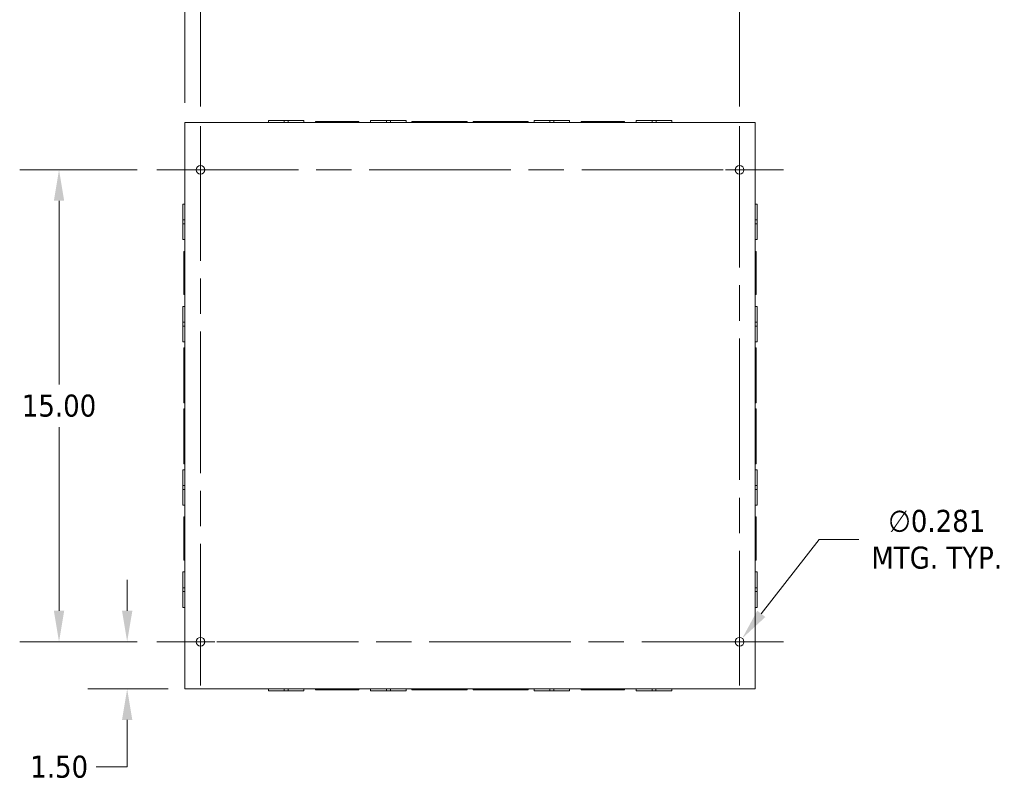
# Model space of a CAD drawing. Header units: inches. Extents: x 7 to 166, y 5 to 101.
# Tile 10 of 13: x 115 to 146, y 47 to 71. Entities that reach past the tile are written whole.
import ezdxf

# ---------------------------------------------------------------- set-up
doc = ezdxf.new("R2010")
doc.units = ezdxf.units.IN
doc.header["$LTSCALE"] = 10
doc.header["$MEASUREMENT"] = 0
doc.linetypes.add('CHAIN', pattern=[0.7087, 0.4724, -0.0591, 0.1181, -0.0591])
for name, color, linetype, lineweight in [('Center Mark (ANSI)', 7, 'Continuous', 5), ('Centerline (ANSI)', 7, 'Continuous', 5), ('Dimension (ANSI)', 7, 'Continuous', 5), ('Visible (ANSI)', 7, 'Continuous', 5)]:
    doc.layers.add(name, color=color, linetype=linetype, lineweight=lineweight)
doc.styles.add('ROMANS', font='tahoma.ttf')
doc.dimstyles.new('Default (ANSI)', dxfattribs={"dimscale": 10, "dimtxt": 0.07, "dimasz": 0.098425, "dimexe": 0.125, "dimexo": 0.0625, "dimgap": 0.031496, "dimtad": 0, "dimtih": 1, "dimtoh": 1, "dimrnd": 1e-08, "dimzin": 0, "dimdsep": 46, "dimtxsty": 'ROMANS', "dimcen": 0.09, "dimdle": 0.393701, "dimclrd": 256, "dimclre": 256, "dimclrt": 256, "dimadec": 0, "dimazin": 0, "dimtfac": 1.428571, "dimtofl": 0, "dimtmove": 0, "dimatfit": 3, "dimfxl": 0, "dimtolj": 1, "dimtzin": 0, "dimlwd": -1, "dimlwe": -1, "dimarcsym": 0})

# ---------------------------------------------------------------- blocks, each defined once
blk = doc.blocks.new('*D16')
at = {"layer": 'Defpoints', "color": 0}
for p in [(120.831, 72.957), (120.331, 68.064), (120.831, 67.955)]:
    blk.add_point(p, dxfattribs=at)
at = {"layer": 'Dimension (ANSI)'}
for p, q in [((120.331, 68.689), (120.331, 74.207)), ((120.831, 68.58), (120.831, 74.207)), ((119.347, 72.957), (118.212, 72.957)), ((121.816, 72.957), (122.8, 72.957))]:
    blk.add_line(p, q, dxfattribs=at)
for points in [[(119.347, 73.121), (119.347, 72.793), (120.331, 72.957)], [(121.816, 73.121), (121.816, 72.793), (120.831, 72.957)]]:
    blk.add_solid(points, dxfattribs=at)
at = {"layer": 'Dimension (ANSI)', "insert": (117.002, 72.957), "char_height": 0.7, "attachment_point": 5, "style": 'ROMANS'}
blk.add_mtext('\\A1;0.50', dxfattribs=at)
blk = doc.blocks.new('*D17')
at = {"layer": 'Defpoints', "color": 0}
for p in [(137.956, 72.957), (120.831, 67.955), (137.956, 67.955)]:
    blk.add_point(p, dxfattribs=at)
at = {"layer": 'Dimension (ANSI)'}
for p, q in [((120.831, 68.58), (120.831, 74.207)), ((137.956, 68.58), (137.956, 74.207)), ((121.816, 72.957), (128.292, 72.957)), ((136.972, 72.957), (131.155, 72.957))]:
    blk.add_line(p, q, dxfattribs=at)
for points in [[(121.816, 73.121), (121.816, 72.793), (120.831, 72.957)], [(136.972, 73.121), (136.972, 72.793), (137.956, 72.957)]]:
    blk.add_solid(points, dxfattribs=at)
at = {"layer": 'Dimension (ANSI)', "insert": (129.723, 72.957), "char_height": 0.7, "attachment_point": 5, "style": 'ROMANS'}
blk.add_mtext('\\A1;17.13', dxfattribs=at)
blk = doc.blocks.new('*D18')
at = {"layer": 'Defpoints', "color": 0}
for p in [(118.501, 51.564), (119.441, 51.564), (120.425, 50.064)]:
    blk.add_point(p, dxfattribs=at)
at = {"layer": 'Dimension (ANSI)'}
for p, q in [((118.501, 52.548), (118.501, 53.533)), ((118.816, 51.564), (117.251, 51.564)), ((119.8, 50.064), (117.251, 50.064)), ((118.501, 49.08), (118.501, 47.588)), ((118.501, 47.588), (117.517, 47.588))]:
    blk.add_line(p, q, dxfattribs=at)
for points in [[(118.337, 52.548), (118.665, 52.548), (118.501, 51.564)], [(118.337, 49.08), (118.665, 49.08), (118.501, 50.064)]]:
    blk.add_solid(points, dxfattribs=at)
at = {"layer": 'Dimension (ANSI)', "insert": (116.34, 47.588), "char_height": 0.7, "attachment_point": 5, "style": 'ROMANS'}
blk.add_mtext('\\A1;1.50', dxfattribs=at)
blk = doc.blocks.new('*D19')
at = {"layer": 'Defpoints', "color": 0}
for p in [(116.336, 66.564), (119.441, 66.564), (119.441, 51.564)]:
    blk.add_point(p, dxfattribs=at)
at = {"layer": 'Dimension (ANSI)'}
for p, q in [((118.816, 66.564), (115.086, 66.564)), ((116.336, 65.58), (116.336, 59.743)), ((116.336, 52.548), (116.336, 58.385)), ((118.816, 51.564), (115.086, 51.564))]:
    blk.add_line(p, q, dxfattribs=at)
for points in [[(116.172, 65.58), (116.5, 65.58), (116.336, 66.564)], [(116.172, 52.548), (116.5, 52.548), (116.336, 51.564)]]:
    blk.add_solid(points, dxfattribs=at)
at = {"layer": 'Dimension (ANSI)', "insert": (116.336, 59.064), "char_height": 0.7, "attachment_point": 5, "style": 'ROMANS'}
blk.add_mtext('\\A1;15.00', dxfattribs=at)
blk = doc.blocks.new('*D20')
at = {"layer": 'Defpoints', "color": 0}
for p in [(138.043, 51.675), (137.87, 51.453)]:
    blk.add_point(p, dxfattribs=at)
at = {"layer": 'Dimension (ANSI)'}
for p, q in [((140.484, 54.816), (138.647, 52.452)), ((141.746, 54.816), (140.484, 54.816)), ((137.956, 50.664), (137.956, 52.464)), ((137.056, 51.564), (138.856, 51.564))]:
    blk.add_line(p, q, dxfattribs=at)
blk.add_solid([(138.517, 52.553), (138.776, 52.351), (138.043, 51.675)], dxfattribs=at)
at = {"layer": 'Dimension (ANSI)', "insert": (144.22, 54.816), "char_height": 0.7, "attachment_point": 5, "style": 'ROMANS'}
blk.add_mtext('\\A1;∅0.281\\PMTG. TYP.', dxfattribs=at)

msp = doc.modelspace()

# ---------------------------------------------------------------- linework, layer by layer
at = {"layer": 'Center Mark (ANSI)', "linetype": 'CHAIN', "ltscale": 0.154405}
for p, q in [((119.44072, 66.564), (122.22197, 66.564)), ((139.34697, 66.564), (136.56572, 66.564)), ((137.95634, 50.17337), (137.95634, 52.95462)), ((119.44072, 51.564), (122.22197, 51.564))]:
    msp.add_line(p, q, dxfattribs=at)
at = {"layer": 'Centerline (ANSI)', "linetype": 'CHAIN', "ltscale": 0.952448}
for p, q in [((120.83134, 50.17337), (120.83134, 67.95462)), ((137.95634, 67.95462), (137.95634, 50.17337)), ((119.44072, 66.564), (139.34697, 66.564)), ((139.34697, 51.564), (119.44072, 51.564))]:
    msp.add_line(p, q, dxfattribs=at)
at = {"layer": 'Visible (ANSI)'}
for p, q in [((120.33134, 50.064), (120.33134, 68.064)), ((120.42509, 68.064), (120.33134, 68.064)), ((120.42509, 68.064), (138.36259, 68.064)), ((122.98634, 68.1265), (123.48627, 68.1265)), ((122.98634, 68.064), (122.98634, 68.1265)), ((123.61149, 68.1265), (123.48627, 68.1265)), ((123.48627, 68.064), (123.48627, 68.1265)), ((123.61149, 68.1265), (124.11134, 68.1265)), ((123.61149, 68.064), (123.61149, 68.1265)), ((124.11134, 68.064), (124.11134, 68.1265)), ((124.48634, 68.09525), (125.11138, 68.09525)), ((124.48634, 68.064), (124.48634, 68.09525)), ((125.23638, 68.09525), (125.11138, 68.09525)), ((125.11138, 68.09525), (125.11138, 68.064)), ((125.23638, 68.09525), (125.86134, 68.09525)), ((125.23638, 68.064), (125.23638, 68.09525)), ((125.86134, 68.064), (125.86134, 68.09525)), ((126.23634, 68.1265), (126.73627, 68.1265)), ((126.23634, 68.064), (126.23634, 68.1265)), ((126.86149, 68.1265), (126.73627, 68.1265)), ((126.73627, 68.064), (126.73627, 68.1265)), ((126.86149, 68.1265), (127.36134, 68.1265)), ((126.86149, 68.064), (126.86149, 68.1265)), ((127.36134, 68.064), (127.36134, 68.1265)), ((127.54884, 68.09525), (128.36139, 68.09525)), ((127.54884, 68.064), (127.54884, 68.09525)), ((128.48639, 68.09525), (128.36139, 68.09525)), ((128.36139, 68.09525), (128.36139, 68.064)), ((128.48639, 68.09525), (129.29884, 68.09525)), ((128.48639, 68.064), (128.48639, 68.09525)), ((129.29884, 68.064), (129.29884, 68.09525)), ((129.48884, 68.09525), (130.30139, 68.09525)), ((129.48884, 68.064), (129.48884, 68.09525)), ((130.30139, 68.09525), (130.30139, 68.064)), ((130.42639, 68.09525), (130.30139, 68.09525)), ((130.42639, 68.09525), (131.23884, 68.09525)), ((130.42639, 68.064), (130.42639, 68.09525)), ((131.23884, 68.064), (131.23884, 68.09525)), ((131.42634, 68.1265), (131.92627, 68.1265)), ((131.42634, 68.064), (131.42634, 68.1265)), ((132.05149, 68.1265), (131.92627, 68.1265)), ((131.92627, 68.064), (131.92627, 68.1265)), ((132.05149, 68.1265), (132.55134, 68.1265)), ((132.05149, 68.064), (132.05149, 68.1265)), ((132.55134, 68.064), (132.55134, 68.1265)), ((132.92634, 68.09525), (133.55138, 68.09525)), ((132.92634, 68.064), (132.92634, 68.09525)), ((133.55138, 68.09525), (133.55138, 68.064)), ((133.67638, 68.09525), (133.55138, 68.09525)), ((133.67638, 68.09525), (134.30134, 68.09525)), ((133.67638, 68.064), (133.67638, 68.09525)), ((134.30134, 68.064), (134.30134, 68.09525)), ((134.67634, 68.1265), (135.17627, 68.1265)), ((134.67634, 68.064), (134.67634, 68.1265)), ((135.30149, 68.1265), (135.17627, 68.1265)), ((135.17627, 68.064), (135.17627, 68.1265)), ((135.30149, 68.1265), (135.80134, 68.1265)), ((135.30149, 68.064), (135.30149, 68.1265)), ((135.80134, 68.064), (135.80134, 68.1265)), ((138.45634, 68.064), (138.36259, 68.064)), ((138.45634, 68.064), (138.45634, 50.064)), ((120.95634, 66.49958), (120.95634, 66.62842)), ((137.83134, 66.62842), (137.83134, 66.49958)), ((120.26884, 64.97164), (120.26884, 65.4715)), ((120.33134, 65.4715), (120.26884, 65.4715)), ((138.45634, 65.4715), (138.51884, 65.4715)), ((138.51884, 65.4715), (138.51884, 64.97147)), ((120.26884, 64.97164), (120.26884, 64.84642)), ((120.33134, 64.97164), (120.26884, 64.97164)), ((120.33134, 64.84642), (120.26884, 64.84642)), ((120.26884, 64.3465), (120.26884, 64.84642)), ((138.45634, 64.97147), (138.51884, 64.97147)), ((138.45634, 64.84647), (138.51884, 64.84647)), ((138.51884, 64.84647), (138.51884, 64.97147)), ((138.51884, 64.84647), (138.51884, 64.3465)), ((120.33134, 64.3465), (120.26884, 64.3465)), ((138.45634, 64.3465), (138.51884, 64.3465)), ((120.30009, 63.34654), (120.30009, 63.9715)), ((120.33134, 63.9715), (120.30009, 63.9715)), ((138.45634, 63.9715), (138.48759, 63.9715)), ((138.48759, 63.9715), (138.48759, 63.34646)), ((120.30009, 63.34654), (120.30009, 63.22154)), ((120.33134, 63.34654), (120.30009, 63.34654)), ((120.30009, 62.5965), (120.30009, 63.22154)), ((120.30009, 63.22154), (120.33134, 63.22154)), ((138.48759, 63.34646), (138.45634, 63.34646)), ((138.48759, 63.22146), (138.45634, 63.22146)), ((138.48759, 63.22146), (138.48759, 63.34646)), ((138.48759, 63.22146), (138.48759, 62.5965)), ((120.33134, 62.5965), (120.30009, 62.5965)), ((138.45634, 62.5965), (138.48759, 62.5965)), ((120.26884, 61.72164), (120.26884, 62.2215)), ((120.33134, 62.2215), (120.26884, 62.2215)), ((138.45634, 62.2215), (138.51884, 62.2215)), ((138.51884, 62.2215), (138.51884, 61.72147)), ((120.26884, 61.72164), (120.26884, 61.59642)), ((120.33134, 61.72164), (120.26884, 61.72164)), ((138.45634, 61.72147), (138.51884, 61.72147)), ((138.51884, 61.59647), (138.51884, 61.72147)), ((120.33134, 61.59642), (120.26884, 61.59642)), ((120.26884, 61.0965), (120.26884, 61.59642)), ((138.45634, 61.59647), (138.51884, 61.59647)), ((138.51884, 61.59647), (138.51884, 61.0965)), ((120.33134, 61.0965), (120.26884, 61.0965)), ((138.45634, 61.0965), (138.51884, 61.0965)), ((120.30009, 60.09654), (120.30009, 60.909)), ((120.33134, 60.909), (120.30009, 60.909)), ((138.45634, 60.909), (138.48759, 60.909)), ((138.48759, 60.909), (138.48759, 60.09646)), ((120.30009, 60.09654), (120.30009, 59.97154)), ((120.33134, 60.09654), (120.30009, 60.09654)), ((138.48759, 60.09646), (138.45634, 60.09646)), ((138.48759, 59.97146), (138.48759, 60.09646)), ((120.30009, 59.159), (120.30009, 59.97154)), ((120.30009, 59.97154), (120.33134, 59.97154)), ((138.48759, 59.97146), (138.45634, 59.97146)), ((138.48759, 59.97146), (138.48759, 59.159)), ((120.33134, 59.159), (120.30009, 59.159)), ((138.45634, 59.159), (138.48759, 59.159)), ((120.30009, 58.15654), (120.30009, 58.969)), ((120.33134, 58.969), (120.30009, 58.969)), ((138.45634, 58.969), (138.48759, 58.969)), ((138.48759, 58.969), (138.48759, 58.15646)), ((120.30009, 58.15654), (120.30009, 58.03154)), ((120.33134, 58.15654), (120.30009, 58.15654)), ((120.30009, 58.03154), (120.33134, 58.03154)), ((120.30009, 57.219), (120.30009, 58.03154)), ((138.48759, 58.15646), (138.45634, 58.15646)), ((138.48759, 58.03146), (138.45634, 58.03146)), ((138.48759, 58.03146), (138.48759, 58.15646)), ((138.48759, 58.03146), (138.48759, 57.219)), ((120.26884, 56.53164), (120.26884, 57.0315)), ((120.33134, 57.0315), (120.26884, 57.0315)), ((120.33134, 57.219), (120.30009, 57.219)), ((138.45634, 57.219), (138.48759, 57.219)), ((138.45634, 57.0315), (138.51884, 57.0315)), ((138.51884, 57.0315), (138.51884, 56.53147)), ((120.26884, 56.53164), (120.26884, 56.40642)), ((120.33134, 56.53164), (120.26884, 56.53164)), ((120.33134, 56.40642), (120.26884, 56.40642)), ((120.26884, 55.9065), (120.26884, 56.40642)), ((138.45634, 56.53147), (138.51884, 56.53147)), ((138.45634, 56.40647), (138.51884, 56.40647)), ((138.51884, 56.40647), (138.51884, 56.53147)), ((138.51884, 56.40647), (138.51884, 55.9065)), ((120.33134, 55.9065), (120.26884, 55.9065)), ((138.45634, 55.9065), (138.51884, 55.9065)), ((120.30009, 54.90654), (120.30009, 55.5315)), ((120.33134, 55.5315), (120.30009, 55.5315)), ((138.45634, 55.5315), (138.48759, 55.5315)), ((138.48759, 55.5315), (138.48759, 54.90646)), ((120.30009, 54.90654), (120.30009, 54.78154)), ((120.33134, 54.90654), (120.30009, 54.90654)), ((120.30009, 54.78154), (120.33134, 54.78154)), ((120.30009, 54.1565), (120.30009, 54.78154)), ((138.48759, 54.90646), (138.45634, 54.90646)), ((138.48759, 54.78146), (138.45634, 54.78146)), ((138.48759, 54.78146), (138.48759, 54.90646)), ((138.48759, 54.78146), (138.48759, 54.1565)), ((120.33134, 54.1565), (120.30009, 54.1565)), ((138.45634, 54.1565), (138.48759, 54.1565)), ((120.26884, 53.28164), (120.26884, 53.7815)), ((120.33134, 53.7815), (120.26884, 53.7815)), ((138.45634, 53.7815), (138.51884, 53.7815)), ((138.51884, 53.7815), (138.51884, 53.28147)), ((120.26884, 53.28164), (120.26884, 53.15642)), ((120.33134, 53.28164), (120.26884, 53.28164)), ((138.45634, 53.28147), (138.51884, 53.28147)), ((138.51884, 53.15647), (138.51884, 53.28147)), ((120.33134, 53.15642), (120.26884, 53.15642)), ((120.26884, 52.6565), (120.26884, 53.15642)), ((138.45634, 53.15647), (138.51884, 53.15647)), ((138.51884, 53.15647), (138.51884, 52.6565)), ((120.33134, 52.6565), (120.26884, 52.6565)), ((138.45634, 52.6565), (138.51884, 52.6565)), ((120.95634, 51.49958), (120.95634, 51.62842)), ((137.83134, 51.62842), (137.83134, 51.49958)), ((120.33134, 50.064), (120.42509, 50.064)), ((138.36259, 50.064), (120.42509, 50.064)), ((122.98634, 50.064), (122.98634, 50.0015)), ((123.4862, 50.064), (123.4862, 50.0015)), ((123.61142, 50.064), (123.61142, 50.0015)), ((124.11134, 50.064), (124.11134, 50.0015)), ((124.48634, 50.064), (124.48634, 50.03275)), ((125.11131, 50.064), (125.11131, 50.03275)), ((125.23631, 50.03275), (125.23631, 50.064)), ((125.86134, 50.064), (125.86134, 50.03275)), ((126.23634, 50.064), (126.23634, 50.0015)), ((126.7362, 50.064), (126.7362, 50.0015)), ((126.86142, 50.064), (126.86142, 50.0015)), ((127.36134, 50.064), (127.36134, 50.0015)), ((127.54884, 50.064), (127.54884, 50.03275)), ((128.3613, 50.064), (128.3613, 50.03275)), ((128.4863, 50.03275), (128.4863, 50.064)), ((129.29884, 50.064), (129.29884, 50.03275)), ((129.48884, 50.064), (129.48884, 50.03275)), ((130.3013, 50.064), (130.3013, 50.03275)), ((130.4263, 50.03275), (130.4263, 50.064)), ((131.23884, 50.064), (131.23884, 50.03275)), ((131.42634, 50.064), (131.42634, 50.0015)), ((131.9262, 50.064), (131.9262, 50.0015)), ((132.05142, 50.064), (132.05142, 50.0015)), ((132.55134, 50.064), (132.55134, 50.0015)), ((132.92634, 50.064), (132.92634, 50.03275)), ((133.55131, 50.064), (133.55131, 50.03275)), ((133.67631, 50.03275), (133.67631, 50.064)), ((134.30134, 50.064), (134.30134, 50.03275)), ((134.67634, 50.064), (134.67634, 50.0015)), ((135.1762, 50.064), (135.1762, 50.0015)), ((135.30142, 50.064), (135.30142, 50.0015)), ((135.80134, 50.064), (135.80134, 50.0015)), ((138.36259, 50.064), (138.45634, 50.064)), ((123.4862, 50.0015), (122.98634, 50.0015)), ((123.4862, 50.0015), (123.61142, 50.0015)), ((124.11134, 50.0015), (123.61142, 50.0015)), ((125.11131, 50.03275), (124.48634, 50.03275)), ((125.11131, 50.03275), (125.23631, 50.03275)), ((125.86134, 50.03275), (125.23631, 50.03275)), ((126.7362, 50.0015), (126.23634, 50.0015)), ((126.7362, 50.0015), (126.86142, 50.0015)), ((127.36134, 50.0015), (126.86142, 50.0015)), ((128.3613, 50.03275), (127.54884, 50.03275)), ((128.3613, 50.03275), (128.4863, 50.03275)), ((129.29884, 50.03275), (128.4863, 50.03275)), ((130.3013, 50.03275), (129.48884, 50.03275)), ((130.3013, 50.03275), (130.4263, 50.03275)), ((131.23884, 50.03275), (130.4263, 50.03275)), ((131.9262, 50.0015), (131.42634, 50.0015)), ((131.9262, 50.0015), (132.05142, 50.0015)), ((132.55134, 50.0015), (132.05142, 50.0015)), ((133.55131, 50.03275), (132.92634, 50.03275)), ((133.55131, 50.03275), (133.67631, 50.03275)), ((134.30134, 50.03275), (133.67631, 50.03275)), ((135.1762, 50.0015), (134.67634, 50.0015)), ((135.1762, 50.0015), (135.30142, 50.0015)), ((135.80134, 50.0015), (135.30142, 50.0015))]:
    msp.add_line(p, q, dxfattribs=at)
for centre in [(120.83134, 66.564), (137.95634, 66.564), (120.83134, 51.564), (137.95634, 51.564)]:
    msp.add_circle(centre, 0.14062, dxfattribs=at)

# ---------------------------------------------------------------- dimensions: what is measured, and where the dimension line sits
at = {"layer": 'Dimension (ANSI)'}
for base, p1, p2, picture, middle in [((120.83134, 72.95712), (120.33134, 68.064), (120.83134, 67.95462), '*D16', (117.00164, 72.95712)), ((137.9563430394, 72.9571241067), (120.8313430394, 67.9546235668), (137.9563430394, 67.9546235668), '*D17', (129.7231769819, 72.9571241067))]:
    dim = msp.add_linear_dim(base=base, p1=p1, p2=p2, dimstyle='Default (ANSI)', override={"dimtih": 0, "dimtoh": 0, "dimdec": 2, "dimtp": 0, "dimtm": 0, "dimtdec": 2, "dimatfit": 1}, dxfattribs=at)
    dim.commit()
    dim.dimension.update_dxf_attribs({"geometry": picture, "text_midpoint": middle, "dimtype": 160})
for base, p1, p2, angle, picture, middle in [((116.33629, 66.564), (119.44072, 51.564), (119.44072, 66.564), 270, '*D19', (116.33629, 59.064)), ((118.50113, 51.564), (120.42509, 50.064), (119.44072, 51.564), 90, '*D18', (116.34044, 47.58817))]:
    dim = msp.add_linear_dim(base=base, p1=p1, p2=p2, angle=angle, dimstyle='Default (ANSI)', override={"dimdec": 2, "dimtp": 0, "dimtm": 0, "dimtdec": 2, "dimatfit": 1}, dxfattribs=at)
    dim.commit()
    dim.dimension.update_dxf_attribs({"geometry": picture, "text_midpoint": middle, "dimtype": 160})
dim = msp.add_diameter_dim_2p(p1=(137.87004, 51.45297), p2=(138.04264, 51.67503), text='<>\\PMTG. TYP.', dimstyle='Default (ANSI)', override={"dimdec": 3, "dimlfac": 1, "dimtp": 0, "dimtm": 0, "dimtdec": 2}, dxfattribs=at)
dim.commit()
dim.dimension.update_dxf_attribs({"geometry": '*D20', "text_midpoint": (144.21971, 54.81636), "dimtype": 163})

doc.saveas('drawing.dxf')
